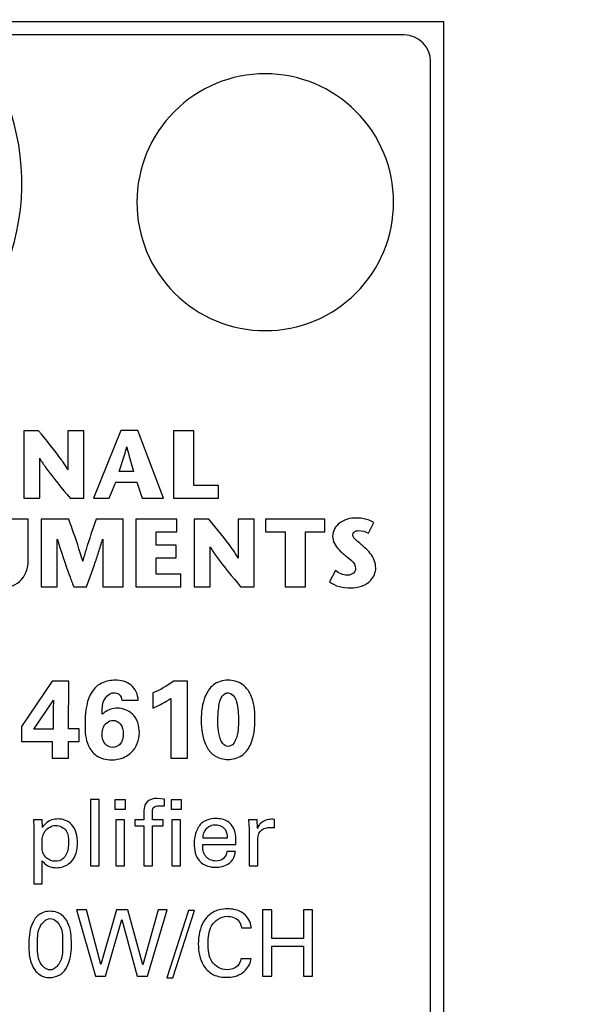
# Model space of a CAD drawing. Header units: inches. Extents: x 0.2 to 16.8, y 0.1 to 10.8.
# Tile 10 of 20: x 4.499 to 4.921, y 7.566 to 8.309. Entities that reach past the tile are written whole.
import ezdxf

# ---------------------------------------------------------------- set-up
doc = ezdxf.new("R2010")
doc.units = ezdxf.units.IN
doc.header["$LTSCALE"] = 0.935
doc.header["$MEASUREMENT"] = 0
doc.layers.get('0').update_dxf_attribs({"linetype": 'CONTINUOUS'})
doc.layers.add('DIMENSIONS', color=7, linetype='CONTINUOUS')
doc.styles.get("Standard").update_dxf_attribs({"font": 'txt', "width": 0.8})
doc.dimstyles.new('DIMSTYLE_2', dxfattribs={"dimtxt": 0.125, "dimasz": 0.18, "dimexe": 0.18, "dimexo": 0.0625, "dimgap": 0.09, "dimtad": 0, "dimtih": 1, "dimtoh": 1, "dimdec": 3, "dimzin": 4, "dimdsep": 46, "dimtxsty": 'STANDARD', "dimblk": '_FILLED', "dimblk1": '_FILLED', "dimblk2": '_FILLED', "dimcen": 0.09, "dimadec": 0, "dimazin": 0, "dimtp": 0.001, "dimtm": 0.001, "dimtfac": 1, "dimtdec": 3, "dimtofl": 0, "dimtmove": 0, "dimatfit": 3, "dimldrblk": '_FILLED', "dimfxl": 1, "dimtolj": 1, "dimtzin": 4, "dimarcsym": 0})

# ---------------------------------------------------------------- blocks, each defined once
blk = doc.blocks.new('*D13')
at = {"layer": 'DIMENSIONS', "color": 2, "linetype": 'CONTINUOUS'}
blk.add_line((4.8199, 8.37035), (4.8199, 8.99535), dxfattribs=at)
at = {"layer": 'DIMENSIONS', "color": 2, "linetype": 'CONTINUOUS', "insert": (4.7574, 9.05785), "char_height": 0.125, "width": 1.225, "attachment_point": 1, "rotation": 90, "line_spacing_factor": 0.9}
blk.add_mtext('.494{\\Ftxt.shx;\\W1.000000;\\H0.125000; }[12.55]', dxfattribs=at)
blk = doc.blocks.new('_FILLED')
at = {"color": 0, "linetype": 'BYBLOCK'}
blk.add_solid([(0, 0), (-1, 0.1736), (-1, -0.1736)], dxfattribs=at)
blk = doc.blocks.new('*D14')
at = {"layer": 'DIMENSIONS', "color": 2, "linetype": 'CONTINUOUS'}
for p, q in [((4.65398, 8.77423), (4.65398, 8.99535)), ((4.4289, 8.49551), (4.65398, 8.77423)), ((4.4289, 5.92396), (4.4289, 8.49551))]:
    blk.add_line(p, q, dxfattribs=at)
at = {"layer": 'DIMENSIONS', "color": 2, "linetype": 'CONTINUOUS', "insert": (4.59148, 9.05785), "char_height": 0.125, "width": 1.425, "attachment_point": 1, "rotation": 90, "line_spacing_factor": 0.9}
blk.add_mtext('2X .103{\\Ftxt.shx;\\W1.000000;\\H0.125000; }[2.62]', dxfattribs=at)
blk = doc.blocks.new('*D15')
at = {"layer": 'DIMENSIONS', "color": 2, "linetype": 'CONTINUOUS'}
for p, q in [((4.4846, 8.77041), (4.4846, 8.99535)), ((4.33927, 8.579), (4.4846, 8.77041)), ((4.33927, 7.28968), (4.33927, 8.579))]:
    blk.add_line(p, q, dxfattribs=at)
at = {"layer": 'DIMENSIONS', "color": 2, "linetype": 'CONTINUOUS', "insert": (4.4221, 9.05785), "char_height": 0.125, "width": 1.425, "attachment_point": 1, "rotation": 90, "line_spacing_factor": 0.9}
blk.add_mtext('2X .013{\\Ftxt.shx;\\W1.000000;\\H0.125000; }[0.34]', dxfattribs=at)

msp = doc.modelspace()

# ---------------------------------------------------------------- linework, layer by layer
at = {"color": 7, "linetype": 'CONTINUOUS'}
for p, q in [((4.8199, 8.30785), (4.0319, 8.30785)), ((4.8199, 3.17014), (4.8199, 8.30785)), ((4.78989, 8.29785), (4.46036, 8.29785)), ((4.80988, 4.20784), (4.80988, 8.27785)), ((4.50237, 7.99901), (4.50237, 7.94798)), ((4.51355, 7.99901), (4.50237, 7.99901)), ((4.53568, 7.99901), (4.53568, 7.96952)), ((4.54778, 7.99901), (4.53568, 7.99901)), ((4.54778, 7.94798), (4.54778, 7.99901)), ((4.5758, 7.99902), (4.55503, 7.94798)), ((4.58872, 7.99902), (4.5758, 7.99902)), ((4.60811, 7.94798), (4.58872, 7.99902)), ((4.6156, 7.99901), (4.6156, 7.94798)), ((4.63101, 7.99901), (4.6156, 7.99901)), ((4.63101, 7.95753), (4.63101, 7.99901)), ((4.57458, 7.96825), (4.57846, 7.98043)), ((4.58191, 7.9804), (4.5853, 7.96825)), ((4.51444, 7.94798), (4.51444, 7.97816)), ((4.5853, 7.96825), (4.57458, 7.96825)), ((4.56707, 7.94798), (4.57195, 7.96016)), ((4.57195, 7.96016), (4.58777, 7.96016)), ((4.58777, 7.96016), (4.59178, 7.94798)), ((4.64967, 7.95753), (4.63101, 7.95753)), ((4.64967, 7.94798), (4.64967, 7.95753)), ((4.50237, 7.94798), (4.51444, 7.94798)), ((4.5375, 7.94798), (4.54778, 7.94798)), ((4.55503, 7.94798), (4.56707, 7.94798)), ((4.59178, 7.94798), (4.60811, 7.94798)), ((4.6156, 7.94798), (4.64967, 7.94798)), ((4.50584, 7.9321), (4.49255, 7.9321)), ((4.50584, 7.90125), (4.50584, 7.9321)), ((4.51558, 7.93217), (4.51558, 7.88114)), ((4.53642, 7.93217), (4.51558, 7.93217)), ((4.57749, 7.93217), (4.55706, 7.93217)), ((4.57749, 7.88114), (4.57749, 7.93217)), ((4.58701, 7.93217), (4.58701, 7.88114)), ((4.61801, 7.93217), (4.58701, 7.93217)), ((4.61801, 7.92262), (4.61801, 7.93217)), ((4.63114, 7.93217), (4.63114, 7.88114)), ((4.64229, 7.93217), (4.63114, 7.93217)), ((4.66445, 7.93217), (4.66445, 7.90273)), ((4.67658, 7.93217), (4.66445, 7.93217)), ((4.67658, 7.88114), (4.67658, 7.93217)), ((4.68513, 7.93217), (4.68513, 7.92262)), ((4.72997, 7.93217), (4.68513, 7.93217)), ((4.72997, 7.92262), (4.72997, 7.93217)), ((4.76301, 7.9216), (4.76694, 7.92962)), ((4.60242, 7.91255), (4.60242, 7.92262)), ((4.60242, 7.92262), (4.61801, 7.92262)), ((4.68513, 7.92262), (4.69986, 7.92262)), ((4.69986, 7.92262), (4.69986, 7.88114)), ((4.71524, 7.88114), (4.71524, 7.92262)), ((4.71524, 7.92262), (4.72997, 7.92262)), ((4.52768, 7.88114), (4.5277, 7.91717)), ((4.56207, 7.91717), (4.56211, 7.88114)), ((4.61763, 7.91255), (4.60242, 7.91255)), ((4.61763, 7.903), (4.61763, 7.91255)), ((4.64324, 7.88114), (4.64324, 7.91127)), ((4.54693, 7.90051), (4.54686, 7.90075)), ((4.54984, 7.88114), (4.55579, 7.89774)), ((4.60242, 7.89069), (4.60242, 7.903)), ((4.60242, 7.903), (4.61763, 7.903)), ((4.62113, 7.89069), (4.60242, 7.89069)), ((4.62113, 7.88114), (4.62113, 7.89069)), ((4.738, 7.89338), (4.73333, 7.88493)), ((4.51558, 7.88114), (4.52768, 7.88114)), ((4.54013, 7.88114), (4.54984, 7.88114)), ((4.56211, 7.88114), (4.57749, 7.88114)), ((4.58701, 7.88114), (4.62113, 7.88114)), ((4.63114, 7.88114), (4.64324, 7.88114)), ((4.66627, 7.88114), (4.67658, 7.88114)), ((4.69986, 7.88114), (4.71524, 7.88114)), ((4.52397, 7.80976), (4.50064, 7.77554)), ((4.53639, 7.80976), (4.52397, 7.80976)), ((4.53631, 7.77387), (4.53639, 7.80976)), ((4.62604, 7.80976), (4.6153, 7.80976)), ((4.62604, 7.75163), (4.62604, 7.80976)), ((4.59989, 7.80102), (4.59989, 7.78945)), ((4.50997, 7.77362), (4.52481, 7.79536)), ((4.52481, 7.79536), (4.52464, 7.78894)), ((4.57654, 7.79536), (4.58888, 7.79536)), ((4.61348, 7.79686), (4.61348, 7.75163)), ((4.52464, 7.78894), (4.52464, 7.77362)), ((4.50064, 7.77554), (4.50064, 7.76429)), ((4.52464, 7.77362), (4.50997, 7.77362)), ((4.5442, 7.77387), (4.53631, 7.77387)), ((4.5442, 7.76429), (4.5442, 7.77387)), ((4.50064, 7.76429), (4.52397, 7.76429)), ((4.52397, 7.76429), (4.52397, 7.75163)), ((4.53631, 7.75163), (4.53631, 7.76429)), ((4.53631, 7.76429), (4.5442, 7.76429)), ((4.52397, 7.75163), (4.53631, 7.75163)), ((4.61348, 7.75163), (4.62604, 7.75163)), ((4.55275, 7.7204), (4.55275, 7.67029)), ((4.55929, 7.7204), (4.55275, 7.7204)), ((4.55929, 7.67029), (4.55929, 7.7204)), ((4.5713, 7.72033), (4.5713, 7.71317)), ((4.57917, 7.72033), (4.5713, 7.72033)), ((4.57917, 7.71317), (4.57917, 7.72033)), ((4.60868, 7.72082), (4.60334, 7.72131)), ((4.60868, 7.71561), (4.60868, 7.72082)), ((4.61373, 7.72033), (4.61373, 7.71317)), ((4.62159, 7.72033), (4.61373, 7.72033)), ((4.62159, 7.71317), (4.62159, 7.72033)), ((4.5713, 7.71317), (4.57917, 7.71317)), ((4.60486, 7.71575), (4.60868, 7.71561)), ((4.61373, 7.71317), (4.62159, 7.71317)), ((4.51637, 7.70518), (4.50978, 7.70518)), ((4.50978, 7.70518), (4.50999, 7.69948)), ((4.51651, 7.69941), (4.51637, 7.70518)), ((4.57201, 7.70518), (4.57201, 7.67029)), ((4.57852, 7.70518), (4.57201, 7.70518)), ((4.57852, 7.67029), (4.57852, 7.70518)), ((4.58622, 7.70518), (4.58622, 7.70045)), ((4.59311, 7.70518), (4.58622, 7.70518)), ((4.59311, 7.70914), (4.59311, 7.70518)), ((4.59957, 7.70518), (4.59957, 7.71067)), ((4.60771, 7.70518), (4.59957, 7.70518)), ((4.60771, 7.70045), (4.60771, 7.70518)), ((4.61443, 7.70518), (4.61443, 7.67029)), ((4.62097, 7.70518), (4.61443, 7.70518)), ((4.62097, 7.67029), (4.62097, 7.70518)), ((4.64072, 7.70494), (4.63803, 7.70351)), ((4.67889, 7.70518), (4.67227, 7.70518)), ((4.67227, 7.70518), (4.67262, 7.69809)), ((4.67902, 7.69844), (4.67889, 7.70518)), ((4.69188, 7.69907), (4.69188, 7.70545)), ((4.50999, 7.69948), (4.50999, 7.65687)), ((4.58622, 7.70045), (4.59311, 7.70045)), ((4.59311, 7.70045), (4.59311, 7.67029)), ((4.59957, 7.67029), (4.59957, 7.70045)), ((4.59957, 7.70045), (4.60771, 7.70045)), ((4.67262, 7.69809), (4.67262, 7.67029)), ((4.68331, 7.70396), (4.68122, 7.7024)), ((4.68876, 7.69941), (4.69063, 7.69934)), ((4.69063, 7.69934), (4.69149, 7.69919)), ((4.69149, 7.69919), (4.69188, 7.69907)), ((4.65605, 7.69114), (4.6379, 7.69114)), ((4.63763, 7.68655), (4.66272, 7.68655)), ((4.67921, 7.67029), (4.67921, 7.68885)), ((4.66237, 7.6812), (4.65583, 7.6812)), ((4.51645, 7.65687), (4.51645, 7.67418)), ((4.53629, 7.67181), (4.53794, 7.67315)), ((4.55275, 7.67029), (4.55929, 7.67029)), ((4.57201, 7.67029), (4.57852, 7.67029)), ((4.59311, 7.67029), (4.59957, 7.67029)), ((4.61443, 7.67029), (4.62097, 7.67029)), ((4.67262, 7.67029), (4.67921, 7.67029)), ((4.50999, 7.65687), (4.51645, 7.65687)), ((4.5423, 7.63714), (4.55654, 7.58695)), ((4.54974, 7.63714), (4.5423, 7.63714)), ((4.56059, 7.59585), (4.54974, 7.63714)), ((4.57255, 7.63714), (4.56059, 7.59585)), ((4.58115, 7.63714), (4.57255, 7.63714)), ((4.59249, 7.5955), (4.58115, 7.63714)), ((4.60388, 7.63714), (4.59249, 7.5955)), ((4.59582, 7.58695), (4.61072, 7.63714)), ((4.61072, 7.63714), (4.60388, 7.63714)), ((4.68293, 7.63714), (4.68293, 7.58695)), ((4.68987, 7.63714), (4.68293, 7.63714)), ((4.68987, 7.61559), (4.68987, 7.63714)), ((4.71372, 7.63714), (4.71372, 7.61559)), ((4.72069, 7.63714), (4.71372, 7.63714)), ((4.72069, 7.58695), (4.72069, 7.63714)), ((4.56406, 7.58695), (4.57651, 7.62984)), ((4.57651, 7.62984), (4.58812, 7.58695)), ((4.62683, 7.63651), (4.61055, 7.58584)), ((4.61517, 7.58584), (4.63136, 7.63651)), ((4.63136, 7.63651), (4.62683, 7.63651)), ((4.66684, 7.62359), (4.6743, 7.62359)), ((4.71372, 7.61559), (4.68987, 7.61559)), ((4.68987, 7.58695), (4.68987, 7.60962)), ((4.68987, 7.60962), (4.71372, 7.60962)), ((4.71372, 7.60962), (4.71372, 7.58695)), ((4.67414, 7.60016), (4.66652, 7.60016)), ((4.67376, 7.59812), (4.67414, 7.60016)), ((4.55654, 7.58695), (4.56406, 7.58695)), ((4.58812, 7.58695), (4.59582, 7.58695)), ((4.61055, 7.58584), (4.61517, 7.58584)), ((4.68293, 7.58695), (4.68987, 7.58695)), ((4.71372, 7.58695), (4.72069, 7.58695))]:
    msp.add_line(p, q, dxfattribs=at)
for centre, radius, start, end in [((4.32619, 8.18583), 0.17479, 312.44428, 39.86073), ((4.78988, 8.27785), 0.02, 359.99717, 89.96304), ((4.68486, 8.17156), 0.09699, 89.98921, 180.01079), ((4.68488, 8.17157), 0.09698, 359.98605, 89.99918), ((4.68486, 8.17154), 0.09698, 179.99501, 270.01237), ((4.68488, 8.17153), 0.09698, 269.99925, 0.00814), ((4.37429, 8.04247), 0.21339, 343.0987, 344.85711), ((4.89618, 8.0651), 0.32548, 193.93331, 195.08337), ((4.56787, 7.87541), 0.08099, 293.28896, 305.84645), ((4.68679, 7.69679), 0.00791, 134.7799, 142.67861), ((4.66065, 7.62246), 0.0137, 4.69676, 12.41142)]:
    msp.add_arc(centre, radius, start, end, dxfattribs=at)
for points in [[(4.53109, 7.9767), (4.52558, 7.98441), (4.51951, 7.99166), (4.51355, 7.99901)], [(4.65988, 7.90986), (4.65437, 7.91758), (4.64828, 7.92483), (4.64229, 7.93217)], [(4.75549, 7.9235), (4.75808, 7.9235), (4.7608, 7.92294), (4.76301, 7.9216)], [(4.74421, 7.9057), (4.74768, 7.90266), (4.75316, 7.89975), (4.75316, 7.89514)], [(4.74676, 7.88982), (4.74361, 7.88982), (4.74051, 7.89147), (4.738, 7.89338)], [(4.73333, 7.88493), (4.73768, 7.88144), (4.74381, 7.88026), (4.74939, 7.88026)], [(4.66313, 7.79419), (4.66444, 7.78957), (4.66464, 7.78467), (4.66464, 7.77986)], [(4.58362, 7.75588), (4.58763, 7.75958), (4.5898, 7.76558), (4.5898, 7.77104)], [(4.53331, 7.70486), (4.53172, 7.70543), (4.53004, 7.70574), (4.52841, 7.70574)], [(4.64755, 7.70609), (4.64525, 7.70609), (4.64288, 7.70578), (4.64072, 7.70494)], [(4.65227, 7.70559), (4.65072, 7.70595), (4.64911, 7.70609), (4.64755, 7.70609)], [(4.68735, 7.70532), (4.68598, 7.70512), (4.68457, 7.70466), (4.68331, 7.70396)], [(4.69188, 7.70545), (4.69037, 7.70555), (4.68885, 7.70553), (4.68735, 7.70532)], [(4.51928, 7.70266), (4.51817, 7.70175), (4.51724, 7.70063), (4.51651, 7.69941)], [(4.51916, 7.69726), (4.52034, 7.69855), (4.52185, 7.6996), (4.52346, 7.70023)], [(4.52346, 7.70023), (4.52451, 7.70064), (4.5256, 7.70087), (4.52668, 7.70087)], [(4.63314, 7.69715), (4.63178, 7.69399), (4.63117, 7.69037), (4.63117, 7.6871)], [(4.63803, 7.70351), (4.63585, 7.70199), (4.63425, 7.69972), (4.63314, 7.69715)], [(4.6379, 7.69114), (4.63794, 7.69381), (4.6388, 7.69675), (4.64065, 7.69871)], [(4.64358, 7.70068), (4.6448, 7.70118), (4.64614, 7.70143), (4.64742, 7.70143)], [(4.68124, 7.69655), (4.68222, 7.69765), (4.68362, 7.69842), (4.68514, 7.69888)], [(4.68514, 7.69888), (4.68633, 7.69924), (4.68759, 7.69941), (4.68876, 7.69941)], [(4.52281, 7.67439), (4.52157, 7.67487), (4.5204, 7.6756), (4.51942, 7.6765)], [(4.52603, 7.67376), (4.52496, 7.67376), (4.52386, 7.67399), (4.52281, 7.67439)], [(4.51645, 7.67418), (4.51707, 7.67317), (4.51791, 7.67228), (4.51888, 7.67154)], [(4.52714, 7.66896), (4.52888, 7.66896), (4.53068, 7.66927), (4.53239, 7.66985)], [(4.53239, 7.66985), (4.53377, 7.67033), (4.5351, 7.67098), (4.53629, 7.67181)], [(4.64152, 7.67015), (4.64343, 7.66954), (4.64545, 7.66924), (4.64737, 7.66924)], [(4.64737, 7.66924), (4.64898, 7.66924), (4.65065, 7.66942), (4.65226, 7.66982)], [(4.65629, 7.63783), (4.65427, 7.63783), (4.65219, 7.63762), (4.6502, 7.63712)], [(4.52231, 7.63602), (4.52054, 7.63602), (4.51872, 7.63571), (4.51701, 7.63508)], [(4.52759, 7.63516), (4.52589, 7.63575), (4.52407, 7.63602), (4.52231, 7.63602)], [(4.66652, 7.60016), (4.66617, 7.59825), (4.6654, 7.59629), (4.66408, 7.59487)], [(4.50932, 7.59397), (4.51087, 7.59083), (4.51379, 7.58813), (4.51711, 7.58686)], [(4.52749, 7.59438), (4.52671, 7.59355), (4.52583, 7.59286), (4.52488, 7.59239)], [(4.66408, 7.59487), (4.66206, 7.5928), (4.65883, 7.59189), (4.65594, 7.59189)], [(4.66805, 7.5898), (4.67077, 7.59185), (4.67287, 7.59488), (4.67376, 7.59812)], [(4.52218, 7.58597), (4.52453, 7.58597), (4.52695, 7.58655), (4.52903, 7.58768)], [(4.52488, 7.59239), (4.52406, 7.59198), (4.52317, 7.59175), (4.52226, 7.59175)], [(4.64952, 7.58686), (4.65145, 7.58639), (4.65344, 7.58619), (4.65539, 7.58619)]]:
    msp.add_open_spline(points, degree=3, dxfattribs=at)
for points, knots in [([(4.51446, 7.97813), (4.51451, 7.97804), (4.51594, 7.97556), (4.52308, 7.96508), (4.53126, 7.95553), (4.5375, 7.94798)], [0, 0, 0, 0, 0.007665, 0.226373, 1, 1, 1, 1]), ([(4.53566, 7.96951), (4.53561, 7.9696), (4.53444, 7.97187), (4.53284, 7.97423), (4.53125, 7.97647), (4.53109, 7.9767)], [0, 0, 0, 0, 0.035197, 0.899442, 1, 1, 1, 1]), ([(4.54693, 7.90053), (4.54458, 7.90871), (4.54105, 7.91926), (4.53729, 7.92972), (4.53642, 7.93217)], [0, 0, 0, 0, 0.766066, 1, 1, 1, 1]), ([(4.55706, 7.93217), (4.55447, 7.92458), (4.55085, 7.91419), (4.54776, 7.90355), (4.54695, 7.9006), (4.54693, 7.90053)], [0, 0, 0, 0, 0.723963, 0.992873, 1, 1, 1, 1]), ([(4.75359, 7.93305), (4.74923, 7.93305), (4.74065, 7.93121), (4.73574, 7.92309), (4.73574, 7.91934)], [0, 0, 0, 0, 0.537611, 1, 1, 1, 1]), ([(4.76694, 7.92962), (4.76433, 7.93127), (4.75973, 7.93263), (4.75513, 7.93305), (4.75359, 7.93305)], [0, 0, 0, 0, 0.668294, 1, 1, 1, 1]), ([(4.75099, 7.92037), (4.75099, 7.92165), (4.75292, 7.92341), (4.75483, 7.9235), (4.75549, 7.9235)], [0, 0, 0, 0, 0.660014, 1, 1, 1, 1]), ([(4.76024, 7.9106), (4.75815, 7.91253), (4.75478, 7.91505), (4.75099, 7.91868), (4.75099, 7.92037)], [0, 0, 0, 0, 0.627837, 1, 1, 1, 1]), ([(4.52772, 7.91718), (4.52776, 7.91707), (4.53055, 7.90777), (4.5347, 7.89575), (4.53909, 7.88394), (4.54013, 7.88114)], [0, 0, 0, 0, 0.008471, 0.764776, 1, 1, 1, 1]), ([(4.55579, 7.89774), (4.55688, 7.90089), (4.55902, 7.90724), (4.56102, 7.91374), (4.562, 7.91707), (4.56203, 7.91718)], [0, 0, 0, 0, 0.489758, 0.984172, 1, 1, 1, 1]), ([(4.73574, 7.91934), (4.73574, 7.9155), (4.73882, 7.91014), (4.743, 7.90676), (4.74421, 7.9057)], [0, 0, 0, 0, 0.704863, 1, 1, 1, 1]), ([(4.64326, 7.91124), (4.6433, 7.91117), (4.64472, 7.9087), (4.65186, 7.89825), (4.66003, 7.88869), (4.66627, 7.88114)], [0, 0, 0, 0, 0.006367, 0.225536, 1, 1, 1, 1]), ([(4.66443, 7.90272), (4.6644, 7.90279), (4.66323, 7.90504), (4.66164, 7.90739), (4.66005, 7.90963), (4.65988, 7.90986)], [0, 0, 0, 0, 0.029331, 0.89824, 1, 1, 1, 1]), ([(4.7684, 7.89527), (4.7684, 7.89922), (4.76591, 7.90521), (4.76167, 7.90927), (4.76024, 7.9106)], [0, 0, 0, 0, 0.669054, 1, 1, 1, 1]), ([(4.48382, 7.88019), (4.48919, 7.88019), (4.5016, 7.88286), (4.50584, 7.89541), (4.50584, 7.90125)], [0, 0, 0, 0, 0.478865, 1, 1, 1, 1]), ([(4.75316, 7.89514), (4.75316, 7.89431), (4.75255, 7.89118), (4.74893, 7.88982), (4.74676, 7.88982)], [0, 0, 0, 0, 0.277453, 1, 1, 1, 1]), ([(4.74939, 7.88026), (4.75483, 7.88026), (4.76453, 7.88302), (4.7684, 7.89196), (4.7684, 7.89527)], [0, 0, 0, 0, 0.621319, 1, 1, 1, 1]), ([(4.57155, 7.81052), (4.56833, 7.81052), (4.5635, 7.8097), (4.55935, 7.80734), (4.55814, 7.80643)], [0, 0, 0, 0, 0.681192, 1, 1, 1, 1]), ([(4.58888, 7.79536), (4.58878, 7.79963), (4.5848, 7.80862), (4.57568, 7.81052), (4.57155, 7.81052)], [0, 0, 0, 0, 0.508252, 1, 1, 1, 1]), ([(4.65672, 7.8106), (4.65285, 7.8106), (4.64507, 7.80828), (4.63762, 7.79635), (4.63649, 7.7866), (4.63649, 7.78053)], [0, 0, 0, 0, 0.288224, 0.548056, 1, 1, 1, 1]), ([(4.67189, 7.80293), (4.66969, 7.80623), (4.6644, 7.80992), (4.65858, 7.8106), (4.65672, 7.8106)], [0, 0, 0, 0, 0.681269, 1, 1, 1, 1]), ([(4.55814, 7.80643), (4.55204, 7.80194), (4.54899, 7.79001), (4.54873, 7.77978), (4.54873, 7.77687)], [0, 0, 0, 0, 0.722547, 1, 1, 1, 1]), ([(4.56173, 7.78478), (4.56182, 7.78828), (4.56122, 7.79505), (4.5673, 7.8011), (4.57046, 7.8011)], [0, 0, 0, 0, 0.524892, 1, 1, 1, 1]), ([(4.57046, 7.8011), (4.5719, 7.8011), (4.57524, 7.80031), (4.57644, 7.79697), (4.57654, 7.79536)], [0, 0, 0, 0, 0.470433, 1, 1, 1, 1]), ([(4.65105, 7.79594), (4.65166, 7.79772), (4.65327, 7.80035), (4.65601, 7.80094), (4.6568, 7.80094)], [0, 0, 0, 0, 0.702229, 1, 1, 1, 1]), ([(4.6568, 7.80094), (4.65937, 7.80094), (4.66225, 7.79778), (4.66301, 7.79478), (4.66313, 7.79419)], [0, 0, 0, 0, 0.81177, 1, 1, 1, 1]), ([(4.67712, 7.78195), (4.67712, 7.78783), (4.67635, 7.79546), (4.67266, 7.80178), (4.67189, 7.80293)], [0, 0, 0, 0, 0.809321, 1, 1, 1, 1]), ([(4.59989, 7.78945), (4.60383, 7.79105), (4.60848, 7.79339), (4.61275, 7.79631), (4.61348, 7.79686)], [0, 0, 0, 0, 0.82228, 1, 1, 1, 1]), ([(4.64913, 7.7797), (4.64913, 7.78351), (4.64942, 7.789), (4.65054, 7.79437), (4.65105, 7.79594)], [0, 0, 0, 0, 0.697503, 1, 1, 1, 1]), ([(4.57315, 7.78945), (4.56978, 7.78945), (4.56541, 7.78808), (4.56231, 7.78531), (4.56173, 7.78478)], [0, 0, 0, 0, 0.809971, 1, 1, 1, 1]), ([(4.5898, 7.77104), (4.5898, 7.77601), (4.58679, 7.78593), (4.57721, 7.78945), (4.57315, 7.78945)], [0, 0, 0, 0, 0.550355, 1, 1, 1, 1]), ([(4.56164, 7.76995), (4.56164, 7.77301), (4.56326, 7.7785), (4.56829, 7.7802), (4.57005, 7.7802)], [0, 0, 0, 0, 0.634002, 1, 1, 1, 1]), ([(4.57005, 7.7802), (4.57202, 7.7802), (4.5767, 7.77775), (4.57754, 7.77278), (4.57754, 7.77021)], [0, 0, 0, 0, 0.433333, 1, 1, 1, 1]), ([(4.63649, 7.78053), (4.63649, 7.77347), (4.63766, 7.76277), (4.64676, 7.75221), (4.65331, 7.75072), (4.65656, 7.75072)], [0, 0, 0, 0, 0.52962, 0.756287, 1, 1, 1, 1]), ([(4.65689, 7.76054), (4.65219, 7.76054), (4.6491, 7.77089), (4.64913, 7.77731), (4.64913, 7.7797)], [0, 0, 0, 0, 0.662382, 1, 1, 1, 1]), ([(4.65656, 7.75072), (4.66023, 7.75072), (4.66756, 7.75245), (4.6763, 7.76421), (4.67712, 7.77494), (4.67712, 7.78195)], [0, 0, 0, 0, 0.262908, 0.497693, 1, 1, 1, 1]), ([(4.66464, 7.77986), (4.66464, 7.77773), (4.66459, 7.77127), (4.66187, 7.76054), (4.65689, 7.76054)], [0, 0, 0, 0, 0.299856, 1, 1, 1, 1]), ([(4.54873, 7.77687), (4.54873, 7.77154), (4.5492, 7.76268), (4.55711, 7.75202), (4.5648, 7.75046), (4.56881, 7.75046)], [0, 0, 0, 0, 0.42572, 0.679832, 1, 1, 1, 1]), ([(4.56957, 7.7598), (4.56757, 7.7598), (4.56259, 7.76195), (4.56164, 7.76724), (4.56164, 7.76995)], [0, 0, 0, 0, 0.424295, 1, 1, 1, 1]), ([(4.57754, 7.77021), (4.57754, 7.76734), (4.57653, 7.76191), (4.57149, 7.7598), (4.56957, 7.7598)], [0, 0, 0, 0, 0.597742, 1, 1, 1, 1]), ([(4.56881, 7.75046), (4.57031, 7.75046), (4.57565, 7.75076), (4.58082, 7.75326), (4.58362, 7.75588)], [0, 0, 0, 0, 0.282709, 1, 1, 1, 1]), ([(4.60334, 7.72131), (4.60231, 7.72131), (4.59907, 7.7211), (4.5958, 7.71935), (4.59458, 7.71749)], [0, 0, 0, 0, 0.315448, 1, 1, 1, 1]), ([(4.59458, 7.71749), (4.59358, 7.71597), (4.59311, 7.71298), (4.59311, 7.71017), (4.59311, 7.70914)], [0, 0, 0, 0, 0.639702, 1, 1, 1, 1]), ([(4.59957, 7.71067), (4.59957, 7.71184), (4.59962, 7.71513), (4.60322, 7.71575), (4.60486, 7.71575)], [0, 0, 0, 0, 0.417466, 1, 1, 1, 1]), ([(4.52841, 7.70574), (4.52523, 7.70574), (4.52182, 7.70473), (4.51931, 7.70268), (4.51928, 7.70266)], [0, 0, 0, 0, 0.99122, 1, 1, 1, 1]), ([(4.54306, 7.68766), (4.54306, 7.69253), (4.54153, 7.70031), (4.53528, 7.70415), (4.53331, 7.70486)], [0, 0, 0, 0, 0.706111, 1, 1, 1, 1]), ([(4.66272, 7.68655), (4.66281, 7.69055), (4.66273, 7.69726), (4.65749, 7.70382), (4.6538, 7.70524), (4.65227, 7.70559)], [0, 0, 0, 0, 0.508545, 0.8055, 1, 1, 1, 1]), ([(4.51624, 7.68669), (4.51624, 7.68948), (4.51626, 7.69337), (4.51851, 7.69655), (4.51916, 7.69726)], [0, 0, 0, 0, 0.755485, 1, 1, 1, 1]), ([(4.52668, 7.70087), (4.52957, 7.70087), (4.5359, 7.69753), (4.53625, 7.69106), (4.53625, 7.68808)], [0, 0, 0, 0, 0.492519, 1, 1, 1, 1]), ([(4.64065, 7.69871), (4.6408, 7.69888), (4.64164, 7.6997), (4.64268, 7.70032), (4.64358, 7.70068)], [0, 0, 0, 0, 0.18746, 1, 1, 1, 1]), ([(4.64742, 7.70143), (4.6502, 7.70143), (4.65574, 7.69871), (4.6561, 7.69331), (4.65605, 7.69114)], [0, 0, 0, 0, 0.560979, 1, 1, 1, 1]), ([(4.6805, 7.70158), (4.68048, 7.70156), (4.67978, 7.70062), (4.6793, 7.69953), (4.67902, 7.69844)], [0, 0, 0, 0, 0.027991, 1, 1, 1, 1]), ([(4.67921, 7.68885), (4.67921, 7.69143), (4.67949, 7.6945), (4.68119, 7.69649), (4.68124, 7.69655)], [0, 0, 0, 0, 0.969774, 1, 1, 1, 1]), ([(4.51942, 7.6765), (4.51874, 7.67714), (4.51633, 7.68007), (4.51624, 7.68396), (4.51624, 7.68669)], [0, 0, 0, 0, 0.24537, 1, 1, 1, 1]), ([(4.53625, 7.68808), (4.53625, 7.68732), (4.5361, 7.68356), (4.53519, 7.6796), (4.53341, 7.67717)], [0, 0, 0, 0, 0.201371, 1, 1, 1, 1]), ([(4.53794, 7.67315), (4.53804, 7.67325), (4.54175, 7.67689), (4.54306, 7.68265), (4.54306, 7.68766)], [0, 0, 0, 0, 0.026239, 1, 1, 1, 1]), ([(4.63117, 7.6871), (4.63117, 7.68255), (4.63259, 7.6746), (4.63907, 7.67093), (4.64152, 7.67015)], [0, 0, 0, 0, 0.649558, 1, 1, 1, 1]), ([(4.64764, 7.67397), (4.64479, 7.67397), (4.6383, 7.67678), (4.63757, 7.68345), (4.63763, 7.68655)], [0, 0, 0, 0, 0.478817, 1, 1, 1, 1]), ([(4.53341, 7.67717), (4.53209, 7.67536), (4.52928, 7.67391), (4.52654, 7.67376), (4.52603, 7.67376)], [0, 0, 0, 0, 0.811884, 1, 1, 1, 1]), ([(4.65583, 7.6812), (4.65561, 7.67917), (4.65385, 7.67501), (4.64955, 7.67397), (4.64764, 7.67397)], [0, 0, 0, 0, 0.515844, 1, 1, 1, 1]), ([(4.65938, 7.6739), (4.66084, 7.67548), (4.66201, 7.67808), (4.6623, 7.6807), (4.66237, 7.6812)], [0, 0, 0, 0, 0.810433, 1, 1, 1, 1]), ([(4.51888, 7.67154), (4.52027, 7.6705), (4.52309, 7.66922), (4.52595, 7.66896), (4.52714, 7.66896)], [0, 0, 0, 0, 0.586672, 1, 1, 1, 1]), ([(4.65226, 7.66982), (4.6543, 7.67032), (4.65692, 7.67146), (4.65892, 7.67337), (4.65938, 7.6739)], [0, 0, 0, 0, 0.743041, 1, 1, 1, 1]), ([(4.6502, 7.63712), (4.64849, 7.6367), (4.64385, 7.63494), (4.636, 7.6269), (4.63432, 7.61738), (4.63432, 7.61149)], [0, 0, 0, 0, 0.161577, 0.452836, 1, 1, 1, 1]), ([(4.67403, 7.62541), (4.6732, 7.62919), (4.66836, 7.63656), (4.66018, 7.63783), (4.65629, 7.63783)], [0, 0, 0, 0, 0.494023, 1, 1, 1, 1]), ([(4.51701, 7.63508), (4.51568, 7.63458), (4.51184, 7.63249), (4.50682, 7.6239), (4.5062, 7.61566), (4.5062, 7.61044)], [0, 0, 0, 0, 0.146, 0.448763, 1, 1, 1, 1]), ([(4.51287, 7.6108), (4.51287, 7.61518), (4.51225, 7.62304), (4.51896, 7.63046), (4.52239, 7.63046)], [0, 0, 0, 0, 0.560916, 1, 1, 1, 1]), ([(4.52239, 7.63046), (4.52545, 7.63046), (4.53252, 7.62383), (4.5317, 7.61567), (4.5317, 7.61093)], [0, 0, 0, 0, 0.392071, 1, 1, 1, 1]), ([(4.53845, 7.61155), (4.53845, 7.61684), (4.53781, 7.62505), (4.53234, 7.63299), (4.52878, 7.63475), (4.52759, 7.63516)], [0, 0, 0, 0, 0.576341, 0.865721, 1, 1, 1, 1]), ([(4.64175, 7.61155), (4.64175, 7.61613), (4.6421, 7.62588), (4.65144, 7.63227), (4.65602, 7.63227)], [0, 0, 0, 0, 0.500099, 1, 1, 1, 1]), ([(4.65602, 7.63227), (4.65924, 7.63227), (4.66506, 7.63049), (4.66657, 7.62534), (4.66684, 7.62359)], [0, 0, 0, 0, 0.644067, 1, 1, 1, 1]), ([(4.5062, 7.61044), (4.5062, 7.60581), (4.50666, 7.60003), (4.50888, 7.59485), (4.50932, 7.59397)], [0, 0, 0, 0, 0.824827, 1, 1, 1, 1]), ([(4.52226, 7.59175), (4.51917, 7.59175), (4.51228, 7.5983), (4.51287, 7.60624), (4.51287, 7.6108)], [0, 0, 0, 0, 0.403357, 1, 1, 1, 1]), ([(4.5317, 7.61093), (4.5317, 7.60662), (4.53206, 7.60089), (4.52851, 7.59546), (4.52749, 7.59438)], [0, 0, 0, 0, 0.758104, 1, 1, 1, 1]), ([(4.53178, 7.58966), (4.53556, 7.59321), (4.5382, 7.60137), (4.53845, 7.609), (4.53845, 7.61155)], [0, 0, 0, 0, 0.669869, 1, 1, 1, 1]), ([(4.63432, 7.61149), (4.63432, 7.6059), (4.6358, 7.59681), (4.64327, 7.58899), (4.64781, 7.58727), (4.64952, 7.58686)], [0, 0, 0, 0, 0.540095, 0.83247, 1, 1, 1, 1]), ([(4.65594, 7.59189), (4.6516, 7.59189), (4.64216, 7.59728), (4.64175, 7.607), (4.64175, 7.61155)], [0, 0, 0, 0, 0.487812, 1, 1, 1, 1]), ([(4.51711, 7.58686), (4.51733, 7.58678), (4.51897, 7.5862), (4.52069, 7.58597), (4.52218, 7.58597)], [0, 0, 0, 0, 0.133932, 1, 1, 1, 1]), ([(4.52903, 7.58768), (4.52907, 7.5877), (4.53007, 7.58824), (4.53098, 7.58892), (4.53178, 7.58966)], [0, 0, 0, 0, 0.036542, 1, 1, 1, 1]), ([(4.65539, 7.58619), (4.65961, 7.58619), (4.66426, 7.58703), (4.66791, 7.58969), (4.66805, 7.5898)], [0, 0, 0, 0, 0.958992, 1, 1, 1, 1])]:
    msp.add_open_spline(points, degree=3, knots=knots, dxfattribs=at)

# ---------------------------------------------------------------- dimensions: what is measured, and where the dimension line sits
at = {"layer": 'DIMENSIONS', "color": 2, "linetype": 'CONTINUOUS'}
for feature_location, offset, origin, picture, middle in [((4.4289, 5.92396), (0.22507, 3.0714), (4.3259, 5.88235), '*D14', (4.65398, 9.77035)), ((4.3392655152, 7.2896769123), (0.1453329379, 1.7056780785), (4.3259033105, 7.2271769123), '*D15', (4.4845984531, 9.7703549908))]:
    dim = msp.add_ordinate_dim(feature_location=feature_location, offset=offset, dtype=0, origin=origin, text='2X <>', dimstyle='DIMSTYLE_2', dxfattribs=at)
    dim.commit()
    dim.dimension.update_dxf_attribs({"geometry": picture, "text_midpoint": middle})
dim = msp.add_ordinate_dim(feature_location=(4.8199, 8.37035), offset=(0, 0.625), dtype=1, origin=(4.3259, 8.30785), dimstyle='DIMSTYLE_2', dxfattribs=at)
dim.commit()
dim.dimension.update_dxf_attribs({"geometry": '*D13', "text_midpoint": (4.8199, 9.67035)})

doc.saveas('drawing.dxf')
